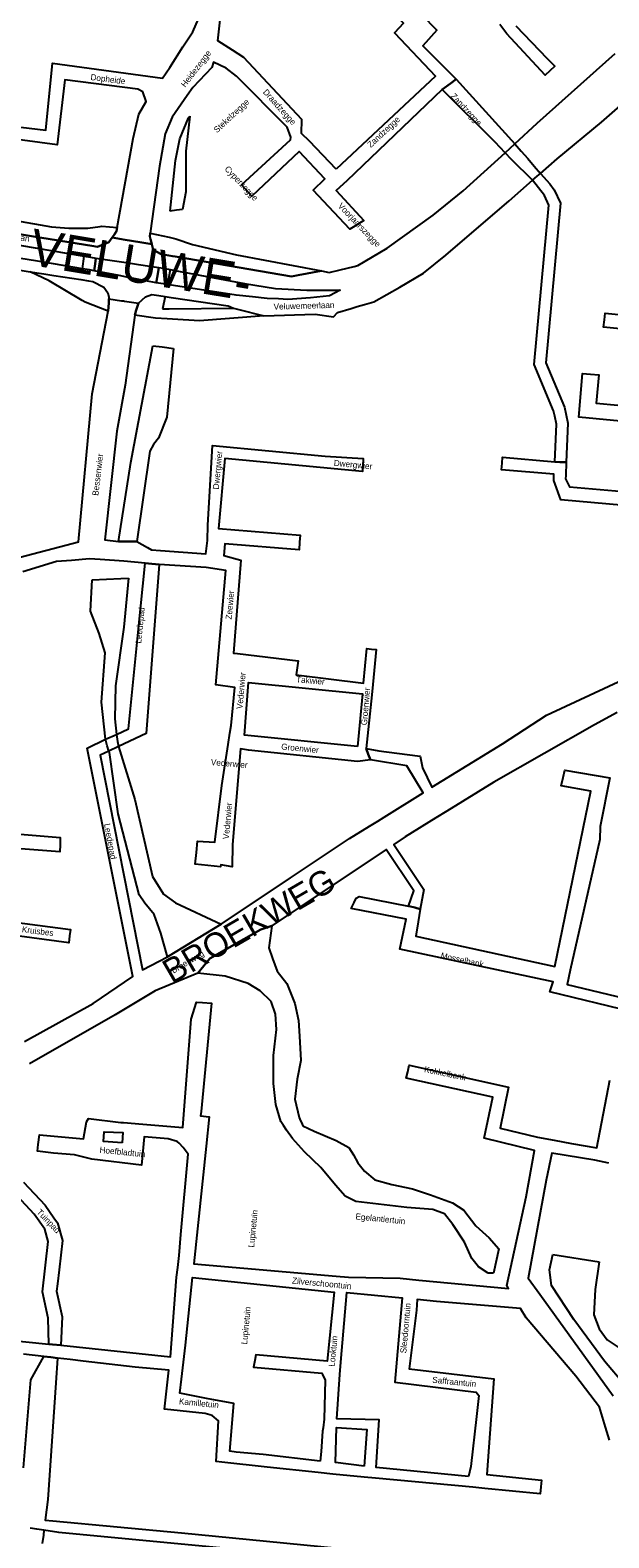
# Model space of a CAD drawing. Header units: metres. Extents: x 89872 to 99175, y 455036 to 468911.
# Tile 127 of 196: x 94300 to 94537, y 465699 to 466317. Entities that reach past the tile are written whole.
import ezdxf
from ezdxf.enums import TextEntityAlignment as Align

# ---------------------------------------------------------------- set-up
doc = ezdxf.new("R2010")
doc.units = ezdxf.units.M
for name, color, linetype in [('Straatnamen', 7, 'Continuous'), ('Straatnamen doorgaand', 7, 'Continuous'), ('STRNM', 7, 'Continuous'), ('Wegdeel doorgaand', 1, 'Continuous')]:
    doc.layers.add(name, color=color, linetype=linetype)
doc.layers.add('Waterdeel', color=7, linetype='Continuous', true_color=0x00aaff)
doc.layers.add('Wegdeel', color=7, linetype='Continuous', true_color=0x9a9a9a)

msp = doc.modelspace()

# ---------------------------------------------------------------- linework, layer by layer
at = {"layer": 'Waterdeel', "lineweight": -3}
for p, q in [((94361.2, 466272.18), (94364.75, 466280.71)), ((94365.35, 466281.45), (94363.71, 466267.04)), ((94364.75, 466280.71), (94365.35, 466281.45)), ((94359.42, 466263.29), (94361.2, 466272.18)), ((94363.71, 466267.04), (94363.68, 466250.5)), ((94357.2, 466242.58), (94359.42, 466263.29)), ((94363.68, 466250.5), (94362.3, 466243.21)), ((94359.89, 466242.91), (94357.2, 466242.58)), ((94362.3, 466243.21), (94359.89, 466242.91)), ((94341.12, 466139.59), (94350.18, 466187.46)), ((94350.18, 466187.46), (94353.93, 466186.94)), ((94353.93, 466186.94), (94358.64, 466186.28)), ((94358.64, 466186.28), (94355.89, 466158.18)), ((94355.89, 466158.18), (94352.49, 466149.54)), ((94350.36, 466147.05), (94348.94, 466144.21)), ((94352.49, 466149.54), (94350.36, 466147.05)), ((94348.94, 466144.21), (94343.61, 466107.24)), ((94336.14, 466107.24), (94341.12, 466139.59)), ((94339.74, 466107.24), (94336.14, 466107.24)), ((94343.61, 466107.24), (94339.74, 466107.24)), ((94324.6, 466078.8), (94325.3, 466091.6)), ((94325.3, 466091.6), (94336.98, 466092.15)), ((94336.98, 466092.15), (94340.23, 466092.31)), ((94340.23, 466092.31), (94338.24, 466072.16)), ((94328.15, 466069.56), (94324.6, 466078.8)), ((94330.64, 466061.74), (94328.15, 466069.56)), ((94338.24, 466072.16), (94334.87, 466048.14)), ((94329.17, 466041.46), (94330.64, 466061.74)), ((94334.87, 466048.14), (94334.54, 466034.72)), ((94330.74, 466026.41), (94329.17, 466041.46)), ((94334.54, 466034.72), (94335.24, 466028.24)), ((94331.5, 466023.64), (94330.74, 466026.41)), ((94332.1, 466021.46), (94331.5, 466023.64)), ((94335.24, 466028.24), (94335.7, 466025.46)), ((94335.7, 466025.46), (94336.05, 466023.33)), ((94336.05, 466023.33), (94342.72, 466001.66)), ((94332.41, 466020.86), (94332.1, 466021.46)), ((94335.9, 465995.83), (94332.41, 466020.86)), ((94342.72, 466001.66), (94350.01, 465970.09)), ((94344.49, 465962.56), (94335.9, 465995.83)), ((94350.01, 465970.09), (94354.45, 465962.91)), ((94346.81, 465959.18), (94344.49, 465962.56)), ((94354.45, 465962.91), (94356.94, 465961.13)), ((94356.94, 465961.13), (94359.42, 465959.36)), ((94350.72, 465954.56), (94346.81, 465959.18)), ((94359.42, 465959.36), (94378.16, 465950.6)), ((94353.39, 465946.87), (94350.72, 465954.56)), ((94378.16, 465950.6), (94356.15, 465937.23)), ((94394.36, 465948.43), (94398.83, 465949.91)), ((94398.83, 465949.91), (94397.59, 465940.98)), ((94356.15, 465937.23), (94353.39, 465946.87)), ((94373.46, 465936.61), (94394.36, 465948.43)), ((94368.57, 465930.56), (94373.46, 465936.61)), ((94397.59, 465940.98), (94399.07, 465936.52)), ((94399.07, 465936.52), (94401.06, 465931.31)), ((94379.73, 465929.32), (94368.57, 465930.56)), ((94401.06, 465931.31), (94405.03, 465926.35)), ((94389.15, 465926.35), (94379.73, 465929.32)), ((94394.12, 465923.37), (94389.15, 465926.35)), ((94405.03, 465926.35), (94408.25, 465918.16)), ((94398.58, 465918.91), (94394.12, 465923.37)), ((94400.32, 465913.7), (94398.58, 465918.91)), ((94408.25, 465918.16), (94409.74, 465911.22)), ((94400.81, 465907.49), (94400.32, 465913.7)), ((94399.57, 465896.83), (94400.81, 465907.49)), ((94409.74, 465911.22), (94410.24, 465904.77)), ((94410.24, 465904.77), (94410.73, 465894.84)), ((94399.57, 465885.41), (94399.57, 465896.83)), ((94410.73, 465894.84), (94409.24, 465887.15)), ((94409.24, 465887.15), (94408.25, 465878.97)), ((94400.56, 465876.73), (94399.57, 465885.41)), ((94402.55, 465869.79), (94400.56, 465876.73)), ((94408.25, 465878.97), (94409.99, 465871.52)), ((94403.68, 465868.12), (94402.55, 465869.79)), ((94409.99, 465871.52), (94410.32, 465870.76)), ((94410.32, 465870.76), (94411.21, 465868.67)), ((94411.21, 465868.67), (94411.48, 465868.05)), ((94404.92, 465866.29), (94403.68, 465868.12)), ((94407.26, 465862.84), (94404.92, 465866.29)), ((94412.22, 465857.38), (94407.26, 465862.84)), ((94411.48, 465868.05), (94416.19, 465865.82)), ((94416.19, 465865.82), (94425.12, 465862.09)), ((94418.92, 465850.93), (94412.22, 465857.38)), ((94425.12, 465862.09), (94430.33, 465859.12)), ((94430.33, 465859.12), (94432.31, 465856.14)), ((94424.87, 465843.74), (94418.92, 465850.93)), ((94432.31, 465856.14), (94434.05, 465852.92)), ((94434.05, 465852.92), (94436.78, 465849.44)), ((94436.78, 465849.44), (94440.99, 465845.97)), ((94440.99, 465845.97), (94447.94, 465843.99)), ((94447.94, 465843.99), (94456.37, 465842.25)), ((94428.84, 465839.27), (94424.87, 465843.74)), ((94433.3, 465837.04), (94428.84, 465839.27)), ((94456.37, 465842.25), (94463.81, 465839.77)), ((94463.81, 465839.77), (94472.74, 465836.54)), ((94454.14, 465834.56), (94433.3, 465837.04)), ((94464.81, 465833.82), (94454.14, 465834.56)), ((94469.52, 465832.08), (94464.81, 465833.82)), ((94472.99, 465827.61), (94469.52, 465832.08)), ((94472.74, 465836.54), (94477.45, 465833.57)), ((94477.45, 465833.57), (94482.41, 465827.12)), ((94477.7, 465820.42), (94472.99, 465827.61)), ((94482.41, 465827.12), (94487.87, 465822.16)), ((94480.68, 465813.72), (94477.7, 465820.42)), ((94487.87, 465822.16), (94491.84, 465817.69)), ((94483.41, 465810.25), (94480.68, 465813.72)), ((94491.84, 465817.69), (94489.61, 465807.77)), ((94512.56, 465809.03), (94513.93, 465815.34)), ((94513.93, 465815.34), (94532.86, 465812.31)), ((94487.38, 465807.77), (94483.41, 465810.25)), ((94489.61, 465807.77), (94487.38, 465807.77)), ((94513.39, 465802.71), (94512.56, 465809.03)), ((94532.86, 465812.31), (94531.21, 465801.06)), ((94522.44, 465788.72), (94513.39, 465802.71)), ((94531.21, 465801.06), (94530.67, 465790.64)), ((94535.05, 465771.72), (94522.44, 465788.72)), ((94530.67, 465790.64), (94532.86, 465784.88)), ((94532.86, 465784.88), (94536.15, 465780.49)), ((94536.15, 465780.49), (94543.01, 465775.83)), ((94543.28, 465761.84), (94535.05, 465771.72))]:
    msp.add_line(p, q, dxfattribs=at)
at = {"layer": 'Wegdeel'}
for p, q in [((94468.62, 466292.38), (94471.92, 466294.81)), ((94471.92, 466294.81), (94474.26, 466296.53)), ((94474.26, 466296.53), (94498.28, 466270.05)), ((94490.22, 466270.84), (94468.62, 466292.38)), ((94494.3, 466266.37), (94490.22, 466270.84)), ((94498.28, 466270.05), (94500.9, 466267.09)), ((94497.01, 466263.66), (94494.3, 466266.37)), ((94499.81, 466260.86), (94497.01, 466263.66)), ((94500.9, 466267.09), (94503.59, 466264.06)), ((94503.59, 466264.06), (94506.27, 466260.93)), ((94502.82, 466257.93), (94499.81, 466260.86)), ((94505.6, 466255.22), (94502.82, 466257.93)), ((94506.27, 466260.93), (94508.8, 466257.97)), ((94508.8, 466257.97), (94512.6, 466253.72)), ((94510.43, 466248.88), (94505.6, 466255.22)), ((94512.6, 466253.72), (94514.46, 466251.28)), ((94514.46, 466251.28), (94516.95, 466245.75)), ((94512.2, 466244.95), (94510.43, 466248.88)), ((94516.95, 466245.75), (94511.04, 466180.43)), ((94506.3, 466179.7), (94512.2, 466244.95)), ((94348.92, 466232.17), (94349.11, 466233.54)), ((94349.11, 466233.54), (94356.87, 466231.88)), ((94349.2, 466231.07), (94348.92, 466232.17)), ((94349.72, 466228.97), (94349.2, 466231.07)), ((94350.29, 466226.71), (94349.72, 466228.97)), ((94353.6, 466224.89), (94350.29, 466226.71)), ((94356.87, 466231.88), (94359.55, 466231.15)), ((94359.55, 466231.15), (94366.41, 466228.83)), ((94366.41, 466228.83), (94384.39, 466224.62)), ((94321.3, 466218.95), (94321.99, 466224.17)), ((94321.99, 466224.17), (94324.67, 466223.72)), ((94324.67, 466223.72), (94326.87, 466223.35)), ((94326.18, 466218.13), (94326.56, 466221.03)), ((94326.56, 466221.03), (94326.18, 466218.13)), ((94326.56, 466221.03), (94326.87, 466223.35)), ((94326.87, 466223.35), (94326.56, 466221.03)), ((94326.87, 466223.35), (94337.27, 466221.78)), ((94337.27, 466221.78), (94340.22, 466221.34)), ((94340.22, 466221.34), (94344.26, 466220.73)), ((94344.26, 466220.73), (94352.65, 466219.47)), ((94355.23, 466224.61), (94353.6, 466224.89)), ((94358.23, 466224.1), (94355.23, 466224.61)), ((94359.35, 466223.91), (94358.23, 466224.1)), ((94406.92, 466215.82), (94359.35, 466223.91)), ((94384.39, 466224.62), (94419.12, 466218.07)), ((94307.75, 466213.97), (94299.95, 466217.67)), ((94299.95, 466217.67), (94305.53, 466216.82)), ((94305.53, 466216.82), (94309.59, 466216.2)), ((94309.59, 466216.2), (94320.71, 466214.5)), ((94320.71, 466214.5), (94323.85, 466214.02)), ((94324.26, 466218.45), (94321.3, 466218.95)), ((94326.18, 466218.13), (94324.26, 466218.45)), ((94336.38, 466216.17), (94326.18, 466218.13)), ((94339.56, 466215.55), (94336.38, 466216.17)), ((94343.02, 466214.89), (94339.56, 466215.55)), ((94351.55, 466213.25), (94343.02, 466214.89)), ((94352.05, 466216.08), (94351.55, 466213.25)), ((94351.55, 466213.25), (94352.05, 466216.08)), ((94352.65, 466219.47), (94352.05, 466216.08)), ((94352.05, 466216.08), (94352.65, 466219.47)), ((94352.65, 466219.47), (94354.39, 466219.15)), ((94354.39, 466219.15), (94357.26, 466218.61)), ((94357.26, 466218.61), (94356.19, 466212.52)), ((94409.57, 466216.31), (94406.92, 466215.82)), ((94419.12, 466218.07), (94409.57, 466216.31)), ((94321.23, 466205.97), (94307.75, 466213.97)), ((94323.85, 466214.02), (94325.6, 466213.76)), ((94325.6, 466213.76), (94330.07, 466211.37)), ((94330.07, 466211.37), (94331.68, 466209.14)), ((94331.68, 466209.14), (94332.18, 466207.28)), ((94347.18, 466207.4), (94349.79, 466208.39)), ((94349.79, 466208.39), (94350.67, 466208.26)), ((94350.67, 466208.26), (94352.64, 466207.97)), ((94353.42, 466212.96), (94351.55, 466213.25)), ((94356.19, 466212.52), (94353.42, 466212.96)), ((94322.38, 466205.29), (94321.23, 466205.97)), ((94331.93, 466201.57), (94322.38, 466205.29)), ((94332.08, 466205.05), (94331.93, 466201.57)), ((94332.15, 466206.64), (94332.08, 466205.05)), ((94332.18, 466207.28), (94332.15, 466206.64)), ((94342.71, 466199.97), (94343.35, 466201.93)), ((94343.35, 466201.93), (94344.3, 466204.84)), ((94344.3, 466204.84), (94347.18, 466207.4)), ((94352.64, 466207.97), (94355.17, 466207.6)), ((94355.17, 466207.6), (94354.13, 466202.56)), ((94354.13, 466202.56), (94356.85, 466202.58)), ((94356.85, 466202.58), (94383.11, 466202.8)), ((94383.11, 466202.8), (94384.77, 466202.38)), ((94384.77, 466202.38), (94395.56, 466199.64)), ((94351.25, 466198.71), (94342.71, 466199.97)), ((94356.07, 466198.41), (94351.25, 466198.71)), ((94358.19, 466198.28), (94356.07, 466198.41)), ((94369.2, 466197.59), (94358.19, 466198.28)), ((94395.56, 466199.64), (94369.2, 466197.59)), ((94514.16, 466160.84), (94506.3, 466179.7)), ((94511.04, 466180.43), (94518.63, 466162.23)), ((94514.66, 466158.53), (94514.16, 466160.84)), ((94518.63, 466162.23), (94520.02, 466155.73)), ((94515.34, 466155.33), (94514.66, 466158.53)), ((94514.71, 466139.88), (94515.34, 466155.33)), ((94520.02, 466155.73), (94519.37, 466139.75)), ((94516.79, 466139.82), (94514.71, 466139.88)), ((94519.37, 466139.75), (94516.79, 466139.82)), ((94424.85, 465730.26), (94425.36, 465744.54)), ((94425.36, 465744.54), (94437.74, 465743.75)), ((94437.74, 465743.75), (94436.63, 465728.77)), ((94436.63, 465728.77), (94424.85, 465730.26))]:
    msp.add_line(p, q, dxfattribs=at)
for points in [[(94425.16, 466259.74), (94414.22, 466271.16), (94410.95, 466274.32), (94411.12, 466280.09), (94387.44, 466305.51), (94382.81, 466308.42), (94376.77, 466312.21), (94378.81, 466330.69), (94378.43, 466345.21), (94385.38, 466348.8), (94398.44, 466353.11), (94405.91, 466353.41), (94422.21, 466352.9), (94433.01, 466342.25), (94436, 466337.31), (94450.22, 466322.21), (94452.81, 466319.53), (94449.06, 466315.49), (94465.78, 466297.8)], [(94433.87, 466023.34), (94387.71, 466028.04), (94389.28, 466049.56), (94435.93, 466044.89)], [(94337.64, 465861.14), (94329.96, 465861.68), (94330.24, 465865.53), (94337.91, 465865.25)], [(94418.65, 465730.76), (94395.28, 465733.43), (94384.31, 465734.48), (94381.66, 465734.79), (94383.36, 465754.3), (94372.18, 465756.35), (94361.23, 465758.6), (94361.87, 465764.31), (94363.46, 465778.31), (94366.38, 465805.98), (94424.38, 465799.99), (94421.54, 465771.71), (94392.27, 465774.32), (94391.86, 465771.98), (94391.38, 465769.24), (94419.34, 465766.78), (94419.62, 465766.24), (94420.75, 465763.98), (94420.26, 465748), (94419.82, 465744.45), (94419.65, 465743.02), (94419.01, 465734.65)], [(94479.39, 465724.54), (94441.57, 465728.22), (94442.85, 465747.68), (94425.47, 465748.12), (94426.71, 465766.23), (94427.08, 465771.32), (94429.52, 465799.75), (94452.14, 465797.57), (94449.19, 465763.16), (94482.52, 465759.04), (94483.59, 465757.63), (94482.61, 465748.99), (94480.25, 465728.56)], [(94436.63, 465728.77), (94424.85, 465730.26), (94425.36, 465744.54), (94437.74, 465743.75)]]:
    msp.add_lwpolyline(points, close=True, dxfattribs=at)
for points in [[(94291.04, 466337.98), (94286.69, 466306.9), (94270.46, 466308.88), (94269.22, 466290.79), (94271.33, 466288.56), (94270.95, 466279.89), (94306.39, 466275.67), (94309.11, 466303.06), (94354.09, 466297), (94357.11, 466301.33), (94362.44, 466309.86), (94366.48, 466315.91), (94368.84, 466321.24)], [(94460.08, 466323.1), (94466.38, 466316.62), (94460.7, 466310.22), (94469.13, 466301.71), (94474.26, 466296.53), (94471.92, 466294.81), (94468.62, 466292.38), (94429.52, 466254.94), (94425.23, 466250.98), (94436.55, 466238.7), (94432.78, 466236.39), (94430.84, 466235.18), (94415.83, 466251.06), (94420.6, 466255.79), (94410, 466266.94), (94390.66, 466248.7), (94389.23, 466250.27), (94386.43, 466253.34), (94406.53, 466271.78), (94406.68, 466272.89), (94405.17, 466276.86), (94384.34, 466297.82), (94380.21, 466301.03), (94374.91, 466303.55), (94374.35, 466301.33), (94366.53, 466293.16), (94364.2, 466289.86), (94358, 466281.07), (94355.25, 466274.22), (94352.89, 466260.95), (94349.11, 466233.54), (94348.92, 466232.17), (94349.2, 466231.07), (94349.72, 466228.97), (94345.59, 466229.66), (94341.39, 466230.36), (94338.77, 466230.79), (94333.47, 466231.68), (94334.3, 466232.88), (94335.28, 466234.29), (94335.54, 466235.8), (94342.1, 466272.33), (94344.46, 466282.26), (94347.41, 466287.42), (94346.09, 466291.38), (94343.96, 466292.45), (94314.07, 466296.24), (94310.97, 466269.73), (94270.39, 466275.09)], [(94498.72, 466318.4), (94511.5, 466305.07), (94514.75, 466301.86), (94512.6, 466299.92), (94510.78, 466298.26), (94495.04, 466315.11), (94492.12, 466319.01)], [(94227.1, 466250.51), (94308.68, 466236.15), (94315.81, 466235.53), (94323.5, 466235.53), (94328.57, 466236.28), (94329.33, 466236.4), (94335.54, 466235.8), (94335.28, 466234.29), (94334.3, 466232.88), (94333.47, 466231.68), (94332.18, 466229.83), (94327.47, 466227.9), (94325.11, 466228.28), (94322.59, 466228.68), (94300.47, 466232.24), (94239.11, 466242.57)], [(94293.3, 466100.22), (94319.74, 466107.17), (94325.26, 466167.7), (94331.93, 466201.57), (94332.08, 466205.05), (94332.15, 466206.64), (94337.37, 466205.86), (94338.08, 466205.76), (94338.57, 466205.69), (94339.56, 466205.54), (94344.3, 466204.84), (94343.35, 466201.93), (94342.71, 466199.97), (94338.78, 466171.34), (94335.43, 466152.39), (94330.46, 466107.95), (94336.14, 466107.24), (94339.74, 466107.24), (94343.61, 466107.24), (94347.99, 466104.76), (94349.61, 466103.85), (94353.22, 466103.58), (94371.88, 466102.22), (94372.47, 466107.73), (94372.63, 466113.98), (94374.63, 466146.54), (94420.7, 466142.16), (94436.29, 466141.22), (94436.08, 466138.32), (94435.92, 466135.93), (94379.6, 466141.23), (94377.03, 466112.58), (94410.47, 466109.84), (94410.23, 466106.97), (94409.98, 466103.89), (94379.66, 466106.38), (94379.14, 466101.55), (94386.21, 466099.62), (94383.23, 466061.59), (94384.82, 466061.45), (94392.69, 466060.5), (94409.57, 466058.47), (94408.8, 466052.75), (94436.35, 466049.24), (94437.72, 466063.48), (94439.65, 466063.25), (94441.59, 466063.02), (94440.21, 466048.77), (94439.77, 466044.56), (94437.46, 466022.53), (94438.35, 466020.2), (94439.23, 466017.92), (94433.98, 466017.25), (94389.34, 466021.84), (94385.99, 466022.46), (94382.77, 465983.27), (94382.64, 465974.09), (94377.93, 465974.84), (94377.84, 465974.03), (94367.43, 465975.18), (94367.96, 465979.96), (94368.46, 465984.6), (94375.59, 465984.24), (94378.4, 466007.35), (94380.95, 466024.14), (94381.67, 466028.85), (94382.15, 466031.99), (94383.76, 466047.52), (94375.96, 466048.62), (94380.09, 466095.4), (94371.98, 466096.62), (94352.71, 466097.86), (94349.71, 466098.16), (94346.98, 466098.43), (94338.27, 466099.21), (94328.58, 466099.85), (94324.24, 466100.13), (94316.82, 466099.54), (94310.74, 466099.06), (94296.88, 466094.8)], [(94560.75, 466192.39), (94534.65, 466195.04), (94534.96, 466198.01), (94535.23, 466200.75), (94561.16, 466198.11)], [(94548.68, 466155.9), (94524.49, 466158.15), (94526, 466176.02), (94529.32, 466175.74), (94532.65, 466175.46), (94531.68, 466163.91), (94549.32, 466162.26)], [(94543.27, 466121.99), (94517.11, 466124.36), (94514.31, 466132.29), (94514.31, 466134.85), (94492.84, 466136.65), (94493.1, 466139.29), (94493.34, 466141.8), (94514.71, 466139.88), (94516.79, 466139.82), (94519.37, 466139.75), (94519.14, 466134.26), (94519.09, 466132.95), (94520.74, 466129.71), (94545.79, 466127.44)], [(94297.57, 465902.52), (94325.66, 465918.12), (94341.94, 465929.25), (94323.28, 466022.61), (94330.74, 466026.41), (94335.24, 466028.24), (94340.18, 466030.57), (94344.28, 466071.55), (94346.98, 466098.43), (94349.71, 466098.16), (94352.71, 466097.86), (94347.42, 466028.7), (94336.05, 466023.33), (94332.1, 466021.46), (94328.59, 466019.8), (94345.92, 465931.97), (94356.15, 465937.23), (94378.16, 465950.6), (94406.52, 465969.54), (94430.67, 465985.66), (94438.85, 465990.73), (94442.28, 465992.85), (94444.89, 465994.47), (94460.86, 466004.36), (94454.17, 466015.46), (94439.23, 466017.92), (94438.35, 466020.2), (94437.46, 466022.53), (94442.63, 466021.56), (94454.2, 466020.07), (94459.58, 466019.39), (94459.83, 466018.05), (94460.46, 466014.58), (94464.3, 466006.72), (94493.21, 466024.41), (94511.34, 466036.14), (94542.61, 466050.72)], [(94540.25, 466037.3), (94530.88, 466032.23), (94489.66, 466008.77), (94470.49, 465996.89), (94465.94, 465994.11), (94453.41, 465986.38), (94448.8, 465983.29), (94461.09, 465964.78), (94459.62, 465956.75), (94457.36, 465957.37), (94455.62, 465957.84), (94454.85, 465957.99), (94456.99, 465964.31), (94445.65, 465981.19), (94398.83, 465949.91), (94394.36, 465948.43), (94373.46, 465936.61), (94368.57, 465930.56), (94351.1, 465923.29), (94346.96, 465920.82), (94334.69, 465913.51), (94299.66, 465893.48)], [(94546.39, 465914.75), (94512.71, 465922.85), (94514.08, 465926.96), (94451.19, 465940.37), (94453.82, 465952.68), (94431.36, 465956.98), (94432.55, 465959.55), (94433.33, 465961.25), (94434.57, 465961.96), (94454.85, 465957.99), (94455.62, 465957.84), (94457.36, 465957.37), (94459.62, 465956.75), (94458.74, 465951.52), (94457.75, 465945.64), (94514.63, 465933.27), (94529.41, 466005.05), (94517.35, 466007.24), (94518.09, 466010.62), (94518.74, 466013.64), (94537.18, 466010.57), (94533.27, 465990.6), (94533.11, 465985.3), (94520.98, 465931.82), (94519.74, 465925.86), (94549.86, 465918.67)], [(94292.56, 465987.67), (94312.27, 465986.06), (94312.15, 465983.09), (94312.03, 465980.23), (94292.56, 465981.72)], [(94289.46, 465951.95), (94316.38, 465948.46), (94316.06, 465945.78), (94315.71, 465942.96), (94290.57, 465946.37)], [(94280.54, 465781.41), (94307.58, 465778.68), (94309.05, 465778.53), (94312.54, 465778.19), (94357.35, 465773.51), (94359.86, 465806.09), (94360.37, 465810.07), (94360.84, 465813.76), (94360.94, 465814.95), (94361.63, 465823.59), (94364.58, 465856.43), (94362.59, 465859.22), (94360.9, 465860.91), (94360.12, 465861.68), (94356.48, 465862.77), (94346.53, 465863.59), (94345.45, 465851.91), (94325.18, 465854.42), (94318.07, 465856.16), (94309.54, 465856.87), (94302.87, 465857.65), (94303.23, 465860.44), (94303.73, 465864.35), (94321.74, 465862.78), (94322.96, 465869.63), (94323.82, 465871.07), (94337.07, 465869.42), (94338.09, 465869.43), (94346.07, 465868.69), (94362.39, 465867.34), (94365.83, 465911.78), (94368.08, 465918.74), (94370.54, 465918.53), (94374.1, 465918.23), (94369.9, 465873.96), (94369.72, 465872.11), (94373.22, 465871.78), (94371.97, 465859.75), (94366.93, 465811.59), (94425.16, 465806.48), (94430.22, 465806.09), (94451.34, 465805.63), (94459.03, 465804.91), (94495.77, 465801.43), (94495.02, 465802.71), (94502.97, 465838.92), (94506.34, 465858), (94485.81, 465862.97), (94489.26, 465879.73), (94453.87, 465887.5), (94454.46, 465890.18), (94455.05, 465892.86), (94495.73, 465883.92), (94492.26, 465867.06), (94507.63, 465863.34), (94514.36, 465862.13), (94521.55, 465860.76), (94531.88, 465859.06), (94537.21, 465886.72)], [(94536.84, 465852.73), (94531.01, 465853.97), (94513.41, 465856.81), (94511.2, 465845.77), (94503.8, 465805.73), (94508.6, 465799.07), (94538.62, 465757.45)], [(94297.25, 465844.95), (94306.01, 465835.5), (94309.63, 465830.43), (94311.15, 465828.3), (94313.18, 465821.09), (94311.77, 465809.07), (94311.1, 465803.32), (94310.74, 465800.33), (94313.08, 465789.89), (94312.54, 465778.19), (94309.05, 465778.53), (94307.58, 465778.68), (94307.36, 465789.26), (94304.94, 465800.03), (94307.36, 465820.63), (94305.91, 465825.78), (94301.56, 465831.87), (94292.88, 465841.24)], [(94537.05, 465739.39), (94535.43, 465744.72), (94532.95, 465752.89), (94523.3, 465765.53), (94502.99, 465789.37), (94500.58, 465793.28), (94466.23, 465796.12), (94458.28, 465796.91), (94458.01, 465792.56), (94455.09, 465768.53), (94489.68, 465764.4), (94486.87, 465725.32), (94509.18, 465723.04), (94508.96, 465720.3), (94508.73, 465717.4), (94486.1, 465719.56), (94481.08, 465720.04), (94441.29, 465723.82), (94436.59, 465724.27), (94423.88, 465725.46), (94417.82, 465726.06), (94396.93, 465728.35), (94378.35, 465730.39), (94376.07, 465730.64), (94376.98, 465747.25), (94374.38, 465749.5), (94371.5, 465750.32), (94354.9, 465752.07), (94356.66, 465768), (94342.98, 465769.24), (94321.62, 465771.73), (94316.31, 465772.34), (94311.19, 465772.94), (94308.33, 465773.31), (94305.5, 465773.67), (94297.18, 465774.57)], [(94297.27, 465728.08), (94300.22, 465764.12), (94305.5, 465773.67), (94308.33, 465773.31), (94311.19, 465772.94), (94310.49, 465762.78), (94307.19, 465715.04), (94306.12, 465706.56), (94309.25, 465706.27), (94361.85, 465701.45), (94446.79, 465693.02)], [(94416.22, 465691.62), (94311.65, 465701.59), (94305.59, 465702.46), (94305.33, 465700.39), (94304.91, 465697.08)]]:
    msp.add_lwpolyline(points, dxfattribs=at)
at = {"layer": 'Wegdeel doorgaand'}
for points in [[(94239.11, 466242.57), (94300.47, 466232.24), (94322.59, 466228.68), (94325.11, 466228.28), (94327.47, 466227.9), (94332.18, 466229.83), (94333.47, 466231.68), (94338.77, 466230.79), (94341.39, 466230.36), (94345.59, 466229.66), (94349.72, 466228.97), (94350.29, 466226.71), (94353.6, 466224.89), (94355.23, 466224.61), (94358.23, 466224.1), (94359.35, 466223.91), (94406.92, 466215.82), (94409.57, 466216.31), (94419.12, 466218.07), (94422.32, 466217.44), (94426.89, 466218.54), (94432.49, 466219.9), (94434.05, 466220.28), (94446.13, 466227.39), (94464.96, 466240.9), (94477.22, 466250.85), (94494.3, 466266.37), (94496.43, 466268.34), (94498.28, 466270.05), (94507.43, 466278.58), (94539.41, 466307.02)], [(94246.22, 466226.64), (94299.95, 466217.67), (94305.53, 466216.82), (94309.59, 466216.2), (94320.71, 466214.5), (94323.85, 466214.02), (94325.6, 466213.76), (94330.07, 466211.37), (94331.68, 466209.14), (94332.18, 466207.28), (94332.15, 466206.64), (94337.37, 466205.86), (94338.08, 466205.76), (94338.57, 466205.69), (94339.56, 466205.54), (94344.3, 466204.84), (94347.18, 466207.4), (94349.79, 466208.39), (94350.67, 466208.26), (94352.64, 466207.97), (94355.17, 466207.6), (94357.71, 466207.23), (94381.04, 466203.8), (94383.11, 466202.8), (94384.77, 466202.38), (94395.56, 466199.64), (94416.54, 466200.32), (94424.07, 466199.33), (94425.71, 466201.06), (94431.31, 466202.71), (94433.83, 466203.46), (94436.84, 466204.34), (94440.59, 466205.45), (94451.28, 466211.39), (94460.88, 466217.08), (94470.12, 466224.55), (94495.98, 466246.77), (94505.6, 466255.22), (94507.44, 466256.8), (94508.8, 466257.97), (94515.6, 466264.01), (94533.73, 466278.94), (94569.97, 466310.57)], [(94236.94, 466238.55), (94321.99, 466224.17), (94324.67, 466223.72), (94326.87, 466223.35), (94337.27, 466221.78), (94340.22, 466221.34), (94344.26, 466220.73), (94352.65, 466219.47), (94354.39, 466219.15), (94357.26, 466218.61), (94359.18, 466218.26), (94387.7, 466212.97), (94400.35, 466210.86), (94413.12, 466210.24), (94426.89, 466210.12), (94422.43, 466207.88), (94414.74, 466207.02), (94405.43, 466206.4), (94401.59, 466206.57), (94397, 466206.77), (94390.88, 466207.42), (94384.23, 466208.13), (94358.63, 466212.14), (94356.19, 466212.52), (94353.42, 466212.96), (94351.55, 466213.25), (94343.02, 466214.89), (94339.56, 466215.55), (94336.38, 466216.17), (94326.18, 466218.13), (94324.26, 466218.45), (94321.3, 466218.95), (94305.53, 466221.61), (94296.1, 466223.19)], [(94416.22, 465691.62), (94311.65, 465701.59), (94305.59, 465702.46), (94302.64, 465702.88), (94299.91, 465703.27)]]:
    msp.add_lwpolyline(points, dxfattribs=at)

# ---------------------------------------------------------------- texts
at = {"layer": 'Straatnamen'}
msp.add_text('BROEKWEG', height=10, rotation=30.20885, dxfattribs=at).set_placement((94389.49, 465950.09), align=Align.MIDDLE_CENTER)
at = {"layer": 'Straatnamen doorgaand'}
msp.add_text('VELUWE-', height=15, rotation=350.58348, dxfattribs=at).set_placement((94345.3, 466220.57), align=Align.MIDDLE_CENTER)
at = {"layer": 'STRNM'}
for s, rotation, p in [('Heidezegge', 52.63747, (94363.4, 466293.02)), ('Dopheide', 352.81812, (94324.53, 466296.25)), ('Stekelzegge', 43.05577, (94376.44, 466274.4)), ('Draadzegge', 311.96167, (94395.01, 466291.1)), ('Zandzegge', 313.13672, (94471.85, 466289.45)), ('Zandzegge', 43.13672, (94439.36, 466268.35)), ('Cyperzegge', 313.25693, (94379.34, 466259.63)), ('Voorjaarszegge', 313.70357, (94425.72, 466244.48)), ('Veluwemeerlaan', 350.49999, (94274.94, 466234.05)), ('Veluwemeerlaan', 1.71836, (94399.61, 466202.19)), ('Bessenwier', 83.05259, (94327.8, 466125.91)), ('Dwergwier', 84.60854, (94377.15, 466128.49)), ('Dwergwier', 354.60854, (94424.13, 466138.26)), ('Zeewier', 84.83669, (94382.41, 466075.27)), ('Leedepad', 84.43198, (94345.38, 466065.43)), ('Vederwier', 84.89376, (94386.84, 466038.61)), ('Takwier', 355.06501, (94408.73, 466049.64)), ('Groenwier', 85.06501, (94437.8, 466031.96)), ('Groenwier', 354.43198, (94402.6, 466022.12)), ('Vederwier', 355.06501, (94373.83, 466015.79)), ('Vederwier', 84.72259, (94381.24, 465985.3)), ('Leedepad', 280.54573, (94330.17, 465991.59)), ('Kruisbes', 353.05259, (94296.44, 465947.31)), ('Broekweg', 30.46264, (94358.59, 465930.33)), ('Mosselbank', 347.93725, (94467.79, 465936.63)), ('Kokkelbank', 348.1733, (94461.07, 465890.1)), ('Hoefbladtuin', 354.37494, (94328.26, 465857.02)), ('Tuinpad', 313.94659, (94302.39, 465832.49)), ('Lupinetuin', 84.37494, (94391.6, 465818.15)), ('Egelantiertuin', 354.2039, (94433.01, 465829.78)), ('Zilverschoontuin', 354.37494, (94407.05, 465803.51)), ('Lupinetuin', 84.37494, (94388.72, 465778.48)), ('Sleedoorntuin', 84.66556, (94453.86, 465774.81)), ('Looktuin', 84.60854, (94424.57, 465769.37)), ('Saffraantuin', 354.37494, (94464.43, 465762.87)), ('Kamilletuin', 354.2609, (94360.76, 465754.09))]:
    msp.add_text(s, height=2.5, rotation=rotation, dxfattribs=at).set_placement(p)

doc.saveas('drawing.dxf')
